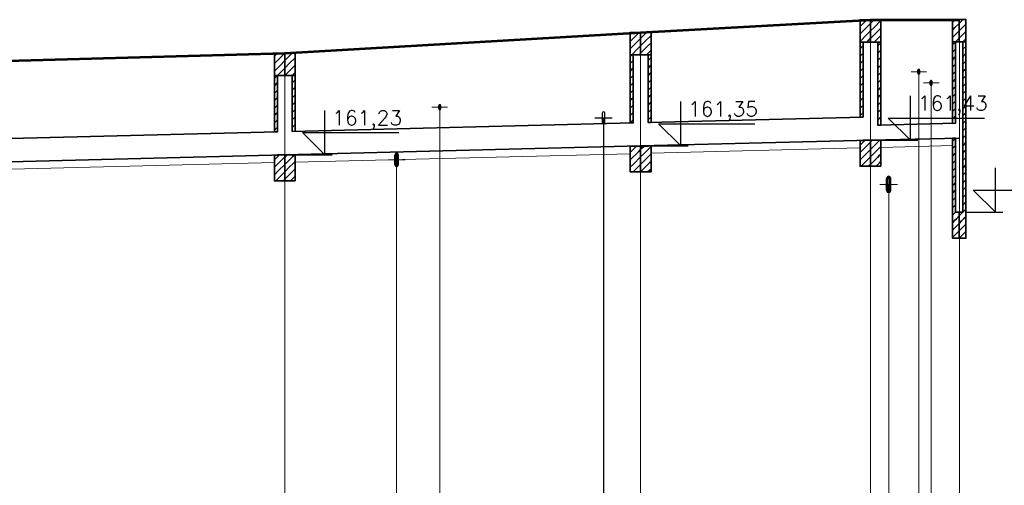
# Model space of a CAD drawing. Header units: millimetres. Extents: x 7.81 to 9.01, y -24.73 to -24.39.
# Tile 7 of 8: x 8.7287 to 8.8616, y -24.5778 to -24.5149. Entities that reach past the tile are written whole.
import ezdxf

# ---------------------------------------------------------------- set-up
doc = ezdxf.new("R2010")
doc.units = ezdxf.units.MM
doc.linetypes.add('DASHED', pattern=[0.75, 0.5, -0.25])
doc.layers.get('0').update_dxf_attribs({"lineweight": 13})
for name, color, linetype, lineweight in [('CIENKA', 7, 'Continuous', 15), ('CIENKA2', 1, 'Continuous', 25), ('CIENKA_PRZERYWANA', 7, 'DASHED', 15), ('GRUBA', 3, 'Continuous', 53), ('SREDNIA', 2, 'Continuous', 35)]:
    doc.layers.add(name, color=color, linetype=linetype, lineweight=lineweight)
doc.styles.add('romans', font='romans.shx')

# ---------------------------------------------------------------- blocks, each defined once
blk = doc.blocks.new('*X5394')
at = {"layer": 'SREDNIA', "color": 2, "linetype": 'Continuous', "ltscale": 0.01}
for p, q in [((0.99673, 0.12573), (0.9966, 0.1256)), ((0.99705, 0.12505), (0.9966, 0.1246)), ((0.997, 0.126), (0.99673, 0.12573)), ((0.998, 0.126), (0.99705, 0.12505)), ((0.998, 0.126), (0.99705, 0.12505)), ((0.998, 0.125), (0.99736, 0.12436)), ((0.99736, 0.12436), (0.9966, 0.1236)), ((0.99768, 0.12368), (0.997, 0.123)), ((0.998, 0.124), (0.99768, 0.12368))]:
    blk.add_line(p, q, dxfattribs=at)
blk = doc.blocks.new('*X5395')
at = {"layer": 'SREDNIA', "color": 2, "linetype": 'Continuous', "ltscale": 0.01}
for p, q in [((0.99832, 0.12532), (0.998, 0.125)), ((0.999, 0.126), (0.99832, 0.12532)), ((0.9994, 0.1254), (0.99864, 0.12464)), ((0.99864, 0.12464), (0.998, 0.124)), ((0.99895, 0.12395), (0.998, 0.123)), ((0.99895, 0.12395), (0.998, 0.123)), ((0.9994, 0.1244), (0.99895, 0.12395)), ((0.99927, 0.12327), (0.999, 0.123)), ((0.9994, 0.1234), (0.99927, 0.12327))]:
    blk.add_line(p, q, dxfattribs=at)
blk = doc.blocks.new('*X5396')
at = {"layer": 'SREDNIA', "color": 2, "linetype": 'Continuous', "ltscale": 0.01}
for p, q in [((1.04466, 0.12866), (1.0446, 0.1286)), ((1.04498, 0.12798), (1.0446, 0.1276)), ((1.0448, 0.1288), (1.04466, 0.12866)), ((1.0458, 0.1288), (1.04498, 0.12798)), ((1.046, 0.128), (1.0453, 0.1273)), ((1.0453, 0.1273), (1.0446, 0.1266)), ((1.04562, 0.12662), (1.0448, 0.1258)), ((1.046, 0.127), (1.04562, 0.12662)), ((1.04594, 0.12594), (1.0458, 0.1258)), ((1.046, 0.126), (1.04594, 0.12594))]:
    blk.add_line(p, q, dxfattribs=at)
blk = doc.blocks.new('*X5397')
at = {"layer": 'SREDNIA', "color": 2, "linetype": 'Continuous', "ltscale": 0.01}
for p, q in [((1.04625, 0.12825), (1.046, 0.128)), ((1.04657, 0.12757), (1.046, 0.127)), ((1.0468, 0.1288), (1.04625, 0.12825)), ((1.0474, 0.1284), (1.04657, 0.12757)), ((1.04689, 0.12689), (1.046, 0.126)), ((1.04721, 0.12621), (1.0468, 0.1258)), ((1.0474, 0.1274), (1.04689, 0.12689)), ((1.0474, 0.1264), (1.04721, 0.12621))]:
    blk.add_line(p, q, dxfattribs=at)
blk = doc.blocks.new('*X5398')
at = {"layer": 'SREDNIA', "color": 2, "linetype": 'Continuous', "ltscale": 0.01}
for p, q in [((1.0765, 0.1305), (1.07589, 0.12989)), ((1.07589, 0.12989), (1.0756, 0.1296)), ((1.0762, 0.1292), (1.0756, 0.1286)), ((1.077, 0.13), (1.0762, 0.1292)), ((1.077, 0.129), (1.07652, 0.12852)), ((1.07652, 0.12852), (1.0756, 0.1276)), ((1.07684, 0.12784), (1.0765, 0.1275)), ((1.077, 0.128), (1.07684, 0.12784))]:
    blk.add_line(p, q, dxfattribs=at)
blk = doc.blocks.new('*X5399')
at = {"layer": 'SREDNIA', "color": 2, "linetype": 'Continuous', "ltscale": 0.01}
for p, q in [((1.0775, 0.1305), (1.07716, 0.13016)), ((1.0784, 0.1304), (1.07748, 0.12948)), ((1.07716, 0.13016), (1.077, 0.13)), ((1.07748, 0.12948), (1.077, 0.129)), ((1.0784, 0.1294), (1.0778, 0.1288)), ((1.0778, 0.1288), (1.077, 0.128)), ((1.07811, 0.12811), (1.0775, 0.1275)), ((1.0784, 0.1284), (1.07811, 0.12811))]:
    blk.add_line(p, q, dxfattribs=at)
blk = doc.blocks.new('*X5472')
at = {"layer": 'SREDNIA', "color": 2, "linetype": 'Continuous', "ltscale": 0.01}
for p, q in [((0.997, 0.123), (0.9966, 0.1226)), ((0.9966, 0.1226), (0.997, 0.123)), ((0.99694, 0.12194), (0.9966, 0.1216)), ((0.99689, 0.12089), (0.9966, 0.1206)), ((0.997, 0.121), (0.99689, 0.12089)), ((0.997, 0.122), (0.99694, 0.12194)), ((0.99683, 0.11983), (0.9966, 0.1196)), ((0.997, 0.12), (0.99683, 0.11983)), ((0.99678, 0.11878), (0.9966, 0.1186)), ((0.997, 0.119), (0.99678, 0.11878)), ((0.99672, 0.11772), (0.9966, 0.1176)), ((0.997, 0.117), (0.99667, 0.11667)), ((0.997, 0.118), (0.99672, 0.11772)), ((0.99667, 0.11667), (0.9966, 0.1166)), ((0.99661, 0.11561), (0.9966, 0.1156)), ((0.997, 0.116), (0.99661, 0.11561))]:
    blk.add_line(p, q, dxfattribs=at)
blk = doc.blocks.new('*X5473')
at = {"layer": 'SREDNIA', "color": 2, "linetype": 'Continuous', "ltscale": 0.01}
for p, q in [((0.9966, 0.1116), (0.99725, 0.11225)), ((0.99782, 0.11182), (0.9966, 0.1106)), ((0.99725, 0.11225), (0.99726, 0.11226)), ((0.99726, 0.11226), (0.99727, 0.11227)), ((0.998, 0.112), (0.99782, 0.11182)), ((0.998, 0.111), (0.99715, 0.11015)), ((0.99715, 0.11015), (0.9966, 0.1096)), ((0.998, 0.11), (0.99677, 0.10877)), ((0.998, 0.109), (0.99777, 0.10877))]:
    blk.add_line(p, q, dxfattribs=at)
blk = doc.blocks.new('*X5474')
at = {"layer": 'SREDNIA', "color": 2, "linetype": 'Continuous', "ltscale": 0.01}
for p, q in [((0.99937, 0.12237), (0.999, 0.122)), ((0.9994, 0.1224), (0.99937, 0.12237)), ((0.99931, 0.12131), (0.999, 0.121)), ((0.9994, 0.1214), (0.99931, 0.12131)), ((0.99925, 0.12025), (0.999, 0.12)), ((0.9994, 0.1204), (0.99925, 0.12025)), ((0.9992, 0.1192), (0.999, 0.119)), ((0.9994, 0.1184), (0.99914, 0.11814)), ((0.9994, 0.1194), (0.9992, 0.1192)), ((0.99914, 0.11814), (0.999, 0.118)), ((0.99909, 0.11709), (0.999, 0.117)), ((0.9994, 0.1174), (0.99909, 0.11709)), ((0.99903, 0.11603), (0.999, 0.116)), ((0.9994, 0.1164), (0.99903, 0.11603))]:
    blk.add_line(p, q, dxfattribs=at)
blk = doc.blocks.new('*X5475')
at = {"layer": 'SREDNIA', "color": 2, "linetype": 'Continuous', "ltscale": 0.01}
for p, q in [((0.998, 0.112), (0.99808, 0.11208)), ((0.99808, 0.11208), (0.99827, 0.11227)), ((0.99836, 0.11136), (0.99903, 0.11203)), ((0.99903, 0.11203), (0.99931, 0.11231)), ((0.99903, 0.11203), (0.99903, 0.11203)), ((0.998, 0.111), (0.99836, 0.11136)), ((0.998, 0.11), (0.99865, 0.11065)), ((0.99865, 0.11065), (0.99913, 0.11113)), ((0.99913, 0.11113), (0.9994, 0.1114)), ((0.99913, 0.11113), (0.99913, 0.11113)), ((0.99923, 0.11023), (0.9994, 0.1104)), ((0.998, 0.109), (0.99893, 0.10993)), ((0.99877, 0.10877), (0.99922, 0.10922)), ((0.99893, 0.10993), (0.99923, 0.11023)), ((0.99922, 0.10922), (0.99934, 0.10934)), ((0.99923, 0.11023), (0.99923, 0.11023)), ((0.99934, 0.10934), (0.9994, 0.1094)), ((0.99934, 0.10934), (0.99934, 0.10934))]:
    blk.add_line(p, q, dxfattribs=at)
blk = doc.blocks.new('*X5476')
at = {"layer": 'SREDNIA', "color": 2, "linetype": 'Continuous', "ltscale": 0.01}
for p, q in [((1.0446, 0.1256), (1.0448, 0.1258)), ((1.04496, 0.12496), (1.0446, 0.1246)), ((1.045, 0.125), (1.04496, 0.12496)), ((1.04492, 0.12392), (1.0446, 0.1236)), ((1.045, 0.124), (1.04492, 0.12392)), ((1.04487, 0.12287), (1.0446, 0.1226)), ((1.045, 0.123), (1.04487, 0.12287)), ((1.04483, 0.12183), (1.0446, 0.1216)), ((1.045, 0.121), (1.04478, 0.12078)), ((1.045, 0.122), (1.04483, 0.12183)), ((1.04478, 0.12078), (1.0446, 0.1206)), ((1.04474, 0.11974), (1.0446, 0.1196)), ((1.045, 0.12), (1.04474, 0.11974)), ((1.04469, 0.11869), (1.0446, 0.1186)), ((1.045, 0.119), (1.04469, 0.11869)), ((1.04465, 0.11765), (1.0446, 0.1176)), ((1.045, 0.117), (1.0446, 0.1166)), ((1.045, 0.118), (1.04465, 0.11765)), ((1.0446, 0.1166), (1.0446, 0.1166))]:
    blk.add_line(p, q, dxfattribs=at)
blk = doc.blocks.new('*X5477')
at = {"layer": 'SREDNIA', "color": 2, "linetype": 'Continuous', "ltscale": 0.01}
for p, q in [((1.0446, 0.1126), (1.04546, 0.11346)), ((1.04546, 0.11346), (1.04547, 0.11347)), ((1.04546, 0.11346), (1.04546, 0.11346)), ((1.046, 0.113), (1.04569, 0.11269)), ((1.04569, 0.11269), (1.0446, 0.1116)), ((1.046, 0.112), (1.04502, 0.11102)), ((1.04502, 0.11102), (1.0446, 0.1106)), ((1.046, 0.111), (1.04497, 0.10997)), ((1.046, 0.11), (1.04597, 0.10997))]:
    blk.add_line(p, q, dxfattribs=at)
blk = doc.blocks.new('*X5478')
at = {"layer": 'SREDNIA', "color": 2, "linetype": 'Continuous', "ltscale": 0.01}
for p, q in [((1.04738, 0.12538), (1.047, 0.125)), ((1.0474, 0.1254), (1.04738, 0.12538)), ((1.04734, 0.12434), (1.047, 0.124)), ((1.0474, 0.1244), (1.04734, 0.12434)), ((1.04729, 0.12329), (1.047, 0.123)), ((1.04724, 0.12224), (1.047, 0.122)), ((1.0474, 0.1224), (1.04724, 0.12224)), ((1.0474, 0.1234), (1.04729, 0.12329)), ((1.0472, 0.1212), (1.047, 0.121)), ((1.0474, 0.1214), (1.0472, 0.1212)), ((1.04715, 0.12015), (1.047, 0.12)), ((1.0474, 0.1204), (1.04715, 0.12015)), ((1.04711, 0.11911), (1.047, 0.119)), ((1.0474, 0.1184), (1.04706, 0.11806)), ((1.0474, 0.1194), (1.04711, 0.11911)), ((1.04706, 0.11806), (1.047, 0.118)), ((1.04702, 0.11702), (1.047, 0.117)), ((1.0474, 0.1174), (1.04702, 0.11702))]:
    blk.add_line(p, q, dxfattribs=at)
blk = doc.blocks.new('*X5479')
at = {"layer": 'SREDNIA', "color": 2, "linetype": 'Continuous', "ltscale": 0.01}
for p, q in [((1.046, 0.113), (1.04613, 0.11313)), ((1.04613, 0.11313), (1.04647, 0.11347)), ((1.04642, 0.11242), (1.04705, 0.11305)), ((1.04705, 0.11305), (1.0474, 0.1134)), ((1.04705, 0.11305), (1.04705, 0.11305)), ((1.046, 0.112), (1.04642, 0.11242)), ((1.046, 0.111), (1.04671, 0.11171)), ((1.04671, 0.11171), (1.04715, 0.11215)), ((1.04715, 0.11215), (1.0474, 0.1124)), ((1.04715, 0.11215), (1.04715, 0.11215)), ((1.046, 0.11), (1.04699, 0.11099)), ((1.04697, 0.10997), (1.04728, 0.11028)), ((1.04699, 0.11099), (1.04725, 0.11125)), ((1.04725, 0.11125), (1.0474, 0.1114)), ((1.04725, 0.11125), (1.04725, 0.11125)), ((1.04728, 0.11028), (1.04736, 0.11036)), ((1.04736, 0.11036), (1.0474, 0.1104)), ((1.04736, 0.11036), (1.04736, 0.11036))]:
    blk.add_line(p, q, dxfattribs=at)
blk = doc.blocks.new('*X5480')
at = {"layer": 'SREDNIA', "color": 2, "linetype": 'Continuous', "ltscale": 0.01}
for p, q in [((1.07598, 0.12698), (1.0756, 0.1266)), ((1.076, 0.127), (1.07598, 0.12698)), ((1.07594, 0.12594), (1.0756, 0.1256)), ((1.0759, 0.1249), (1.0756, 0.1246)), ((1.076, 0.125), (1.0759, 0.1249)), ((1.076, 0.126), (1.07594, 0.12594)), ((1.07586, 0.12386), (1.0756, 0.1236)), ((1.076, 0.124), (1.07586, 0.12386)), ((1.07582, 0.12282), (1.0756, 0.1226)), ((1.076, 0.123), (1.07582, 0.12282)), ((1.07577, 0.12177), (1.0756, 0.1216)), ((1.076, 0.121), (1.07573, 0.12073)), ((1.076, 0.122), (1.07577, 0.12177)), ((1.07573, 0.12073), (1.0756, 0.1206)), ((1.07569, 0.11969), (1.0756, 0.1196)), ((1.076, 0.12), (1.07569, 0.11969)), ((1.07565, 0.11865), (1.0756, 0.1186)), ((1.076, 0.119), (1.07565, 0.11865)), ((1.07561, 0.11761), (1.0756, 0.1176)), ((1.076, 0.118), (1.07561, 0.11761))]:
    blk.add_line(p, q, dxfattribs=at)
blk = doc.blocks.new('*X5481')
at = {"layer": 'SREDNIA', "color": 2, "linetype": 'Continuous', "ltscale": 0.01}
for p, q in [((1.07623, 0.11423), (1.07597, 0.11397)), ((1.07625, 0.11425), (1.07623, 0.11423)), ((1.0756, 0.1136), (1.07597, 0.11397)), ((1.07683, 0.11383), (1.07584, 0.11284)), ((1.077, 0.113), (1.07617, 0.11217)), ((1.077, 0.114), (1.07683, 0.11383)), ((1.0756, 0.1126), (1.07584, 0.11284)), ((1.0756, 0.1116), (1.07571, 0.11171)), ((1.07617, 0.11217), (1.07571, 0.11171)), ((1.077, 0.112), (1.07575, 0.11075)), ((1.077, 0.111), (1.07675, 0.11075))]:
    blk.add_line(p, q, dxfattribs=at)
blk = doc.blocks.new('*X5482')
at = {"layer": 'SREDNIA', "color": 2, "linetype": 'Continuous', "ltscale": 0.01}
for p, q in [((1.0784, 0.1274), (1.078, 0.127)), ((1.07836, 0.12636), (1.078, 0.126)), ((1.0784, 0.1264), (1.07836, 0.12636)), ((1.0784, 0.1274), (1.0784, 0.1274)), ((1.07832, 0.12532), (1.078, 0.125)), ((1.0784, 0.1254), (1.07832, 0.12532)), ((1.07829, 0.12429), (1.078, 0.124)), ((1.0784, 0.1244), (1.07829, 0.12429)), ((1.07825, 0.12325), (1.078, 0.123)), ((1.07821, 0.12221), (1.078, 0.122)), ((1.0784, 0.1224), (1.07821, 0.12221)), ((1.0784, 0.1234), (1.07825, 0.12325)), ((1.07817, 0.12117), (1.078, 0.121)), ((1.0784, 0.1214), (1.07817, 0.12117)), ((1.07814, 0.12014), (1.078, 0.12)), ((1.0784, 0.1204), (1.07814, 0.12014)), ((1.0781, 0.1191), (1.078, 0.119)), ((1.0784, 0.1184), (1.07806, 0.11806)), ((1.0784, 0.1194), (1.0781, 0.1191)), ((1.07806, 0.11806), (1.078, 0.118)), ((1.07803, 0.11703), (1.078, 0.117)), ((1.0784, 0.1174), (1.07803, 0.11703)), ((1.0784, 0.1164), (1.07829, 0.11629))]:
    blk.add_line(p, q, dxfattribs=at)
blk = doc.blocks.new('*X5483')
at = {"layer": 'SREDNIA', "color": 2, "linetype": 'Continuous', "ltscale": 0.01}
for p, q in [((1.07707, 0.11407), (1.07725, 0.11425)), ((1.07803, 0.11403), (1.07828, 0.11428)), ((1.077, 0.114), (1.07707, 0.11407)), ((1.077, 0.113), (1.07736, 0.11336)), ((1.07736, 0.11336), (1.07803, 0.11403)), ((1.07764, 0.11264), (1.07813, 0.11313)), ((1.07803, 0.11403), (1.07803, 0.11403)), ((1.07813, 0.11313), (1.0784, 0.1134)), ((1.07813, 0.11313), (1.07813, 0.11313)), ((1.077, 0.112), (1.07764, 0.11264)), ((1.077, 0.111), (1.07793, 0.11193)), ((1.07793, 0.11193), (1.07823, 0.11223)), ((1.07823, 0.11223), (1.0784, 0.1124)), ((1.07823, 0.11223), (1.07823, 0.11223)), ((1.07775, 0.11075), (1.07821, 0.11121)), ((1.07821, 0.11121), (1.07833, 0.11133)), ((1.07833, 0.11133), (1.0784, 0.1114)), ((1.07833, 0.11133), (1.07833, 0.11133))]:
    blk.add_line(p, q, dxfattribs=at)
blk = doc.blocks.new('*X5486')
at = {"layer": 'SREDNIA', "color": 2, "linetype": 'Continuous', "ltscale": 0.01}
for p, q in [((1.08819, 0.13019), (1.0881, 0.1301)), ((1.0885, 0.1305), (1.08819, 0.13019)), ((1.08842, 0.12942), (1.0881, 0.1291)), ((1.089, 0.13), (1.08842, 0.12942)), ((1.089, 0.129), (1.08865, 0.12865)), ((1.08865, 0.12865), (1.0881, 0.1281)), ((1.08888, 0.12788), (1.0885, 0.1275)), ((1.089, 0.128), (1.08888, 0.12788))]:
    blk.add_line(p, q, dxfattribs=at)
blk = doc.blocks.new('*X5487')
at = {"layer": 'SREDNIA', "color": 2, "linetype": 'Continuous', "ltscale": 0.01}
for p, q in [((1.0895, 0.1305), (1.08912, 0.13012)), ((1.08912, 0.13012), (1.089, 0.13)), ((1.08935, 0.12935), (1.089, 0.129)), ((1.0899, 0.1299), (1.08935, 0.12935)), ((1.0899, 0.1289), (1.08958, 0.12858)), ((1.08958, 0.12858), (1.089, 0.128)), ((1.08981, 0.12781), (1.0895, 0.1275)), ((1.0899, 0.1279), (1.08981, 0.12781))]:
    blk.add_line(p, q, dxfattribs=at)
blk = doc.blocks.new('*X5491')
at = {"layer": 'SREDNIA', "color": 2, "linetype": 'Continuous', "ltscale": 0.01}
for p, q in [((1.0885, 0.1275), (1.0881, 0.1271)), ((1.0881, 0.1271), (1.0885, 0.1275)), ((1.08846, 0.12646), (1.0881, 0.1261)), ((1.0885, 0.1265), (1.08846, 0.12646)), ((1.08842, 0.12542), (1.0881, 0.1251)), ((1.0885, 0.1255), (1.08842, 0.12542)), ((1.08839, 0.12439), (1.0881, 0.1241)), ((1.0885, 0.1245), (1.08839, 0.12439)), ((1.08835, 0.12335), (1.0881, 0.1231)), ((1.08831, 0.12231), (1.0881, 0.1221)), ((1.0885, 0.1225), (1.08831, 0.12231)), ((1.0885, 0.1235), (1.08835, 0.12335)), ((1.08827, 0.12127), (1.0881, 0.1211)), ((1.0885, 0.1215), (1.08827, 0.12127)), ((1.08824, 0.12024), (1.0881, 0.1201)), ((1.0885, 0.1205), (1.08824, 0.12024)), ((1.0882, 0.1192), (1.0881, 0.1191)), ((1.0885, 0.1185), (1.08816, 0.11816)), ((1.0885, 0.1195), (1.0882, 0.1192)), ((1.08816, 0.11816), (1.0881, 0.1181)), ((1.08812, 0.11712), (1.0881, 0.1171)), ((1.0885, 0.1175), (1.08812, 0.11712))]:
    blk.add_line(p, q, dxfattribs=at)
blk = doc.blocks.new('*X5492')
at = {"layer": 'SREDNIA', "color": 2, "linetype": 'Continuous', "ltscale": 0.01}
for p, q in [((1.08812, 0.11412), (1.0885, 0.1145)), ((1.0881, 0.1141), (1.08812, 0.11412)), ((1.0881, 0.1131), (1.08815, 0.11315)), ((1.08815, 0.11315), (1.0885, 0.1135)), ((1.0881, 0.1121), (1.08819, 0.11219)), ((1.08819, 0.11219), (1.0885, 0.1125)), ((1.0881, 0.1111), (1.08823, 0.11123)), ((1.0881, 0.1101), (1.08827, 0.11027)), ((1.08823, 0.11123), (1.0885, 0.1115)), ((1.08827, 0.11027), (1.0885, 0.1105)), ((1.0881, 0.1091), (1.08831, 0.10931)), ((1.08831, 0.10931), (1.0885, 0.1095)), ((1.0881, 0.1081), (1.08835, 0.10835)), ((1.08835, 0.10835), (1.0885, 0.1085)), ((1.0881, 0.1071), (1.08838, 0.10738)), ((1.0881, 0.1061), (1.08842, 0.10642)), ((1.08838, 0.10738), (1.0885, 0.1075)), ((1.08842, 0.10642), (1.0885, 0.1065)), ((1.0881, 0.1051), (1.08846, 0.10546)), ((1.08846, 0.10546), (1.0885, 0.1055)), ((1.0885, 0.1045), (1.0881, 0.1041)), ((1.0881, 0.1041), (1.0885, 0.1045)), ((1.08862, 0.10362), (1.08837, 0.10337)), ((1.089, 0.104), (1.08862, 0.10362)), ((1.08837, 0.10337), (1.0881, 0.1031)), ((1.08875, 0.10275), (1.08824, 0.10224)), ((1.089, 0.103), (1.08875, 0.10275)), ((1.08824, 0.10224), (1.0881, 0.1021)), ((1.08811, 0.10111), (1.0881, 0.1011)), ((1.08888, 0.10187), (1.08811, 0.10111)), ((1.089, 0.102), (1.08888, 0.10187))]:
    blk.add_line(p, q, dxfattribs=at)
blk = doc.blocks.new('*X5493')
at = {"layer": 'SREDNIA', "color": 2, "linetype": 'Continuous', "ltscale": 0.01}
for p, q in [((1.0895, 0.1265), (1.08989, 0.12689)), ((1.08989, 0.12689), (1.0899, 0.1269)), ((1.0895, 0.1255), (1.08987, 0.12587)), ((1.0895, 0.1245), (1.08985, 0.12485)), ((1.08985, 0.12485), (1.0899, 0.1249)), ((1.08987, 0.12587), (1.0899, 0.1259)), ((1.0895, 0.1235), (1.08984, 0.12384)), ((1.08984, 0.12384), (1.0899, 0.1239)), ((1.0895, 0.1225), (1.08982, 0.12282)), ((1.08982, 0.12282), (1.0899, 0.1229)), ((1.0895, 0.1215), (1.0898, 0.1218)), ((1.08978, 0.12078), (1.0899, 0.1209)), ((1.0898, 0.1218), (1.0899, 0.1219)), ((1.0895, 0.1205), (1.08978, 0.12078)), ((1.0895, 0.1195), (1.08977, 0.11977)), ((1.08977, 0.11977), (1.0899, 0.1199)), ((1.0895, 0.1185), (1.08975, 0.11875)), ((1.08975, 0.11875), (1.0899, 0.1189)), ((1.0895, 0.1175), (1.08973, 0.11773)), ((1.08971, 0.11671), (1.0899, 0.1169)), ((1.08973, 0.11773), (1.0899, 0.1179)), ((1.0895, 0.1165), (1.08971, 0.11671)), ((1.0895, 0.1155), (1.08969, 0.11569)), ((1.08969, 0.11569), (1.0899, 0.1159)), ((1.0895, 0.1145), (1.08968, 0.11468)), ((1.08968, 0.11468), (1.0899, 0.1149)), ((1.0895, 0.1135), (1.08966, 0.11366)), ((1.08964, 0.11264), (1.0899, 0.1129)), ((1.08966, 0.11366), (1.0899, 0.1139)), ((1.0895, 0.1125), (1.08964, 0.11264)), ((1.0895, 0.1115), (1.08962, 0.11162)), ((1.08962, 0.11162), (1.0899, 0.1119)), ((1.0895, 0.1105), (1.08961, 0.11061)), ((1.08961, 0.11061), (1.0899, 0.1109)), ((1.0895, 0.1095), (1.08959, 0.10959)), ((1.08959, 0.10959), (1.0899, 0.1099)), ((1.0895, 0.1085), (1.08957, 0.10857)), ((1.08955, 0.10755), (1.0899, 0.1079)), ((1.08957, 0.10857), (1.0899, 0.1089)), ((1.0895, 0.1075), (1.08955, 0.10755)), ((1.0895, 0.1065), (1.08954, 0.10654)), ((1.08954, 0.10654), (1.0899, 0.1069)), ((1.0895, 0.1055), (1.08952, 0.10552)), ((1.08952, 0.10552), (1.0899, 0.1059)), ((1.0895, 0.1045), (1.089, 0.104)), ((1.089, 0.104), (1.0895, 0.1045)), ((1.0896, 0.1036), (1.08933, 0.10333)), ((1.0895, 0.1045), (1.0899, 0.1049)), ((1.0899, 0.1049), (1.0895, 0.1045)), ((1.0899, 0.1039), (1.0896, 0.1036)), ((1.08933, 0.10333), (1.089, 0.103)), ((1.08971, 0.10271), (1.08917, 0.10217)), ((1.0899, 0.1029), (1.08971, 0.10271)), ((1.08917, 0.10217), (1.089, 0.102)), ((1.08981, 0.10181), (1.089, 0.101)), ((1.08981, 0.10181), (1.089, 0.101)), ((1.0899, 0.1019), (1.08981, 0.10181))]:
    blk.add_line(p, q, dxfattribs=at)

msp = doc.modelspace()

# ---------------------------------------------------------------- linework, layer by layer
at = {"layer": 'CIENKA', "color": 7, "linetype": 'Continuous', "ltscale": 0.01}
for p, q in [((8.8435, -24.61646), (8.8435, -24.51496)), ((8.8555, -24.61646), (8.8555, -24.51496)), ((8.8125, -24.61646), (8.8125, -24.51666)), ((8.7645, -24.61646), (8.7645, -24.51946)), ((8.84897, -24.52196), (8.85107, -24.52196)), ((8.85002, -24.52196), (8.85002, -24.58446)), ((8.85065, -24.52346), (8.85275, -24.52346)), ((8.8517, -24.52346), (8.8517, -24.58446)), ((8.78435, -24.52674), (8.78645, -24.52674)), ((8.7854, -24.52674), (8.7854, -24.58446)), ((8.77842, -24.53386), (8.78074, -24.53386)), ((8.77958, -24.53386), (8.77958, -24.58446)), ((8.84476, -24.53716), (8.84716, -24.53716)), ((8.84596, -24.53716), (8.84596, -24.58446))]:
    msp.add_line(p, q, dxfattribs=at)
at = {"layer": 'CIENKA2', "color": 1, "linetype": 'Continuous', "ltscale": 0.01}
for p, q in [((8.8179, -24.53198), (8.8179, -24.52598)), ((8.8489, -24.53121), (8.8489, -24.52521)), ((8.7699, -24.53318), (8.7699, -24.52718)), ((8.8489, -24.53121), (8.8459, -24.52821)), ((8.8459, -24.52821), (8.8589, -24.52821)), ((8.8179, -24.53198), (8.8149, -24.52898)), ((8.8149, -24.52898), (8.8279, -24.52898)), ((8.7699, -24.53318), (8.7669, -24.53018)), ((8.7669, -24.53018), (8.7799, -24.53018)), ((8.8449, -24.53121), (8.8499, -24.53121)), ((8.8139, -24.53198), (8.8189, -24.53198)), ((8.7659, -24.53318), (8.7709, -24.53318)), ((8.86037, -24.54093), (8.86037, -24.53493)), ((8.86037, -24.54093), (8.85737, -24.53793)), ((8.85737, -24.53793), (8.87037, -24.53793)), ((8.85637, -24.54093), (8.86137, -24.54093))]:
    msp.add_line(p, q, dxfattribs=at)
at = {"layer": 'CIENKA2', "color": 0, "linetype": 'Continuous', "ltscale": 0.01}
for p, q in [((8.80634, -24.52816), (8.80866, -24.52816)), ((8.80734, -24.5288), (8.80734, -24.52752)), ((8.8075, -24.52816), (8.8075, -24.58446)), ((8.80766, -24.5288), (8.80766, -24.52752))]:
    msp.add_line(p, q, dxfattribs=at)
msp.add_arc((8.8075, -24.52752), 0.00016, 0, 180, dxfattribs=at)
at = {"layer": 'CIENKA2', "color": 1, "linetype": 'Continuous', "ltscale": 0.01}
msp.add_arc((8.8075, -24.5288), 0.00016, 180, 0, dxfattribs=at)
at = {"layer": 'CIENKA_PRZERYWANA', "color": 7, "linetype": 'DASHED', "ltscale": 0.01}
for p, q in [((8.8139, -24.53295), (8.8421, -24.53224)), ((8.8449, -24.53217), (8.8546, -24.53193)), ((8.7659, -24.53415), (8.8111, -24.53302)), ((8.7119, -24.5355), (8.7631, -24.53422))]:
    msp.add_line(p, q, dxfattribs=at)
at = {"layer": 'GRUBA', "color": 3, "linetype": 'Continuous', "ltscale": 0.01}
for p, q in [((8.8125, -24.51666), (8.8435, -24.51496)), ((8.8435, -24.51496), (8.8555, -24.51496)), ((8.7645, -24.51946), (8.8125, -24.51666)), ((8.7105, -24.52096), (8.7645, -24.51946)), ((8.84997, -24.52216), (8.84997, -24.52176)), ((8.85007, -24.52216), (8.85007, -24.52176)), ((8.85165, -24.52366), (8.85165, -24.52326)), ((8.85175, -24.52366), (8.85175, -24.52326)), ((8.78535, -24.52694), (8.78535, -24.52654)), ((8.78545, -24.52694), (8.78545, -24.52654)), ((8.77942, -24.5345), (8.77942, -24.53322)), ((8.77974, -24.5345), (8.77974, -24.53322)), ((8.84576, -24.53796), (8.84576, -24.53636)), ((8.84616, -24.53796), (8.84616, -24.53636))]:
    msp.add_line(p, q, dxfattribs=at)
for centre, radius, start, end in [((8.85002, -24.52176), 0.00005, 0, 180), ((8.85002, -24.52216), 0.00005, 180, 0), ((8.8517, -24.52326), 0.00005, 0, 180), ((8.8517, -24.52366), 0.00005, 180, 0), ((8.7854, -24.52654), 0.00005, 0, 180), ((8.7854, -24.52694), 0.00005, 180, 0), ((8.77958, -24.53322), 0.00016, 0, 180), ((8.77958, -24.5345), 0.00016, 180, 0), ((8.84596, -24.53636), 0.0002, 0, 180), ((8.84596, -24.53796), 0.0002, 180, 0)]:
    msp.add_arc(centre, radius, start, end, dxfattribs=at)
at = {"layer": 'SREDNIA', "color": 2, "linetype": 'Continuous', "ltscale": 0.01}
for p, q in [((8.8125, -24.51666), (8.8435, -24.51496)), ((8.8435, -24.51496), (8.8555, -24.51496)), ((8.7645, -24.51946), (8.8125, -24.51666)), ((8.7105, -24.52096), (8.7645, -24.51946)), ((8.8135, -24.52881), (8.8425, -24.52808)), ((8.7115, -24.53136), (8.7635, -24.53006)), ((8.7655, -24.53001), (8.8115, -24.52886)), ((8.8445, -24.52918), (8.855, -24.52892)), ((8.8125, -24.53198), (8.8435, -24.53121)), ((8.8435, -24.53121), (8.8555, -24.53091)), ((8.7645, -24.53318), (8.8125, -24.53198)), ((8.7105, -24.53453), (8.7645, -24.53318))]:
    msp.add_line(p, q, dxfattribs=at)
at = {"layer": 'SREDNIA', "color": 2, "ltscale": 0.01}
for points in [[(8.8421, -24.51496), (8.8435, -24.51496), (8.8435, -24.51796), (8.8421, -24.51796), (8.8421, -24.51496)], [(8.8435, -24.51496), (8.8449, -24.51496), (8.8449, -24.51796), (8.8435, -24.51796), (8.8435, -24.51496)], [(8.85457, -24.51493), (8.85547, -24.51493), (8.85547, -24.51793), (8.85457, -24.51793), (8.85457, -24.51493)], [(8.85547, -24.51493), (8.85637, -24.51493), (8.85637, -24.51793), (8.85547, -24.51793), (8.85547, -24.51493)], [(8.8111, -24.51666), (8.8125, -24.51666), (8.8125, -24.51966), (8.8111, -24.51966), (8.8111, -24.51666)], [(8.8125, -24.51666), (8.8139, -24.51666), (8.8139, -24.51966), (8.8125, -24.51966), (8.8125, -24.51666)], [(8.8425, -24.51796), (8.8425, -24.52808), (8.8421, -24.52809), (8.8421, -24.51796), (8.8425, -24.51796)], [(8.8449, -24.51796), (8.8449, -24.52917), (8.8445, -24.52918), (8.8445, -24.51796), (8.8449, -24.51796)], [(8.85497, -24.51793), (8.85497, -24.52892), (8.85457, -24.52893), (8.85457, -24.51793), (8.85497, -24.51793)], [(8.85547, -24.54093), (8.85597, -24.54093), (8.85597, -24.51793), (8.85637, -24.51793), (8.85637, -24.54443), (8.85547, -24.54443), (8.85547, -24.54093)], [(8.7631, -24.51946), (8.7645, -24.51946), (8.7645, -24.52246), (8.7631, -24.52246), (8.7631, -24.51946)], [(8.7645, -24.51946), (8.7659, -24.51946), (8.7659, -24.52246), (8.7645, -24.52246), (8.7645, -24.51946)], [(8.8115, -24.51966), (8.8115, -24.52886), (8.8111, -24.52887), (8.8111, -24.51966), (8.8115, -24.51966)], [(8.8139, -24.51966), (8.8139, -24.5288), (8.8135, -24.52881), (8.8135, -24.51966), (8.8139, -24.51966)], [(8.7635, -24.52246), (8.7635, -24.53006), (8.7631, -24.53007), (8.7631, -24.52246), (8.7635, -24.52246)], [(8.7659, -24.52246), (8.7659, -24.53), (8.7655, -24.53001), (8.7655, -24.52246), (8.7659, -24.52246)], [(8.8435, -24.53121), (8.8435, -24.53471), (8.8421, -24.53471), (8.8421, -24.53125), (8.8425, -24.53124), (8.8425, -24.53121), (8.8435, -24.53121)], [(8.8449, -24.53471), (8.8435, -24.53471), (8.8435, -24.53121), (8.8445, -24.53121), (8.8445, -24.53119), (8.8449, -24.53118), (8.8449, -24.53471)], [(8.85497, -24.54093), (8.85547, -24.54093), (8.85547, -24.54443), (8.85457, -24.54443), (8.85457, -24.53093), (8.85497, -24.53092), (8.85497, -24.54093)], [(8.8125, -24.53199), (8.8125, -24.53549), (8.8111, -24.53549), (8.8111, -24.53202), (8.8115, -24.53201), (8.8115, -24.53199), (8.8125, -24.53199)], [(8.8139, -24.53549), (8.8125, -24.53549), (8.8125, -24.53199), (8.8135, -24.53199), (8.8135, -24.53196), (8.8139, -24.53195), (8.8139, -24.53549)], [(8.7645, -24.53319), (8.7645, -24.53669), (8.7631, -24.53669), (8.7631, -24.53322), (8.7635, -24.53321), (8.7635, -24.53319), (8.7645, -24.53319)], [(8.7659, -24.53669), (8.7645, -24.53669), (8.7645, -24.53319), (8.7655, -24.53319), (8.7655, -24.53316), (8.7659, -24.53315), (8.7659, -24.53669)]]:
    msp.add_lwpolyline(points, dxfattribs=at)

# ---------------------------------------------------------------- block references
at = {"linetype": 'Continuous'}
for name, p in [('*X5398', (7.7665, -24.64546)), ('*X5399', (7.7665, -24.64546)), ('*X5486', (7.76647, -24.64543)), ('*X5487', (7.76647, -24.64543)), ('*X5396', (7.7665, -24.64546)), ('*X5397', (7.7665, -24.64546)), ('*X5482', (7.7665, -24.64546)), ('*X5491', (7.76647, -24.64543)), ('*X5394', (7.7665, -24.64546)), ('*X5395', (7.7665, -24.64546)), ('*X5480', (7.7665, -24.64546)), ('*X5493', (7.76647, -24.64543)), ('*X5476', (7.7665, -24.64546)), ('*X5478', (7.7665, -24.64546)), ('*X5472', (7.7665, -24.64546)), ('*X5474', (7.7665, -24.64546)), ('*X5481', (7.7665, -24.64546)), ('*X5483', (7.7665, -24.64546)), ('*X5492', (7.76647, -24.64543)), ('*X5477', (7.7665, -24.64546)), ('*X5479', (7.7665, -24.64546)), ('*X5473', (7.7665, -24.64546)), ('*X5475', (7.7665, -24.64546))]:
    msp.add_blockref(name, p, dxfattribs=at)

# ---------------------------------------------------------------- texts
at = {"layer": 'CIENKA2', "color": 1, "linetype": 'Continuous', "ltscale": 0.01, "style": 'romans'}
for s, p in [('161,35', (8.8189, -24.52798)), ('161,43', (8.8499, -24.52721)), ('161,23', (8.7709, -24.52918))]:
    msp.add_text(s, height=0.002, dxfattribs=at).set_placement(p)

doc.saveas('drawing.dxf')
